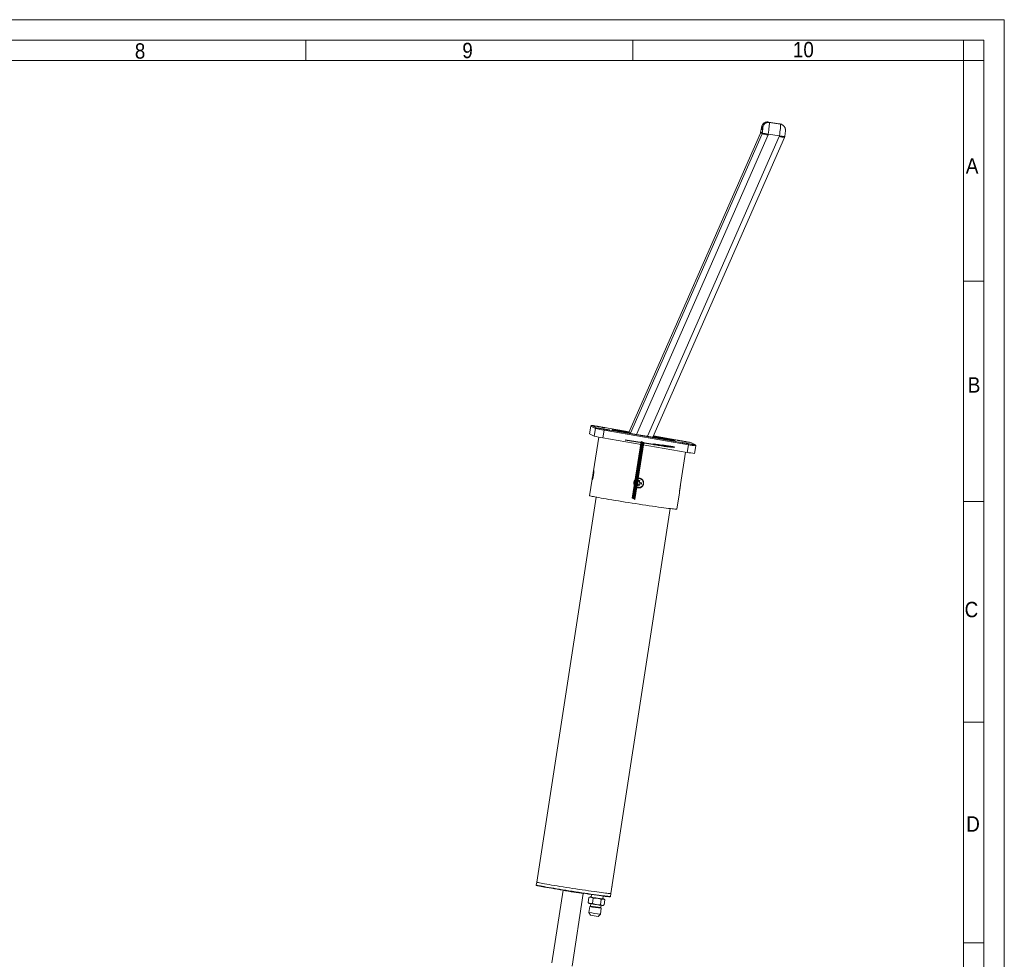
# Model space of a CAD drawing. Header units: millimetres. Extents: x 50 to 4155, y 50 to 2920.
# Tile 9 of 9: x 2949 to 4155, y 1770 to 2920. Entities that reach past the tile are written whole.
import ezdxf

# ---------------------------------------------------------------- set-up
doc = ezdxf.new("R2010")
doc.units = ezdxf.units.MM
doc.header["$LTSCALE"] = 5
doc.linetypes.add('SLD-Centro', pattern=[19.05, 15.24, -1.27, 1.27, -1.27])
doc.linetypes.add('SLD-Solido', pattern=[0])
doc.styles.add('SLDTEXTSTYLE1', font='GOTHIC.TTF', dxfattribs={"width": 0.913})

msp = doc.modelspace()

# ---------------------------------------------------------------- linework, layer by layer
at = {"color": 7, "linetype": 'SLD-Solido', "lineweight": 0}
for p, q in [((4155, 2920), (50, 2920)), ((4155, 50), (4155, 2920)), ((4130, 2895), (75, 2895)), ((3300, 2895), (3300, 2870)), ((3700, 2895), (3700, 2870)), ((4105, 2870), (4105, 2895)), ((4130, 75), (4130, 2895)), ((4130, 2870), (4105, 2870)), ((4130, 2600), (4105, 2600)), ((4130, 2330), (4105, 2330)), ((4130, 2060), (4105, 2060)), ((4130, 1790), (4105, 1790))]:
    msp.add_line(p, q, dxfattribs=at)
at = {"color": 7, "linetype": 'SLD-Solido', "lineweight": 15}
for p, q in [((4105, 2870), (100, 2870)), ((4105, 100), (4105, 2870)), ((3879.895, 2792.633), (3866.079, 2794.748)), ((3866.079, 2794.748), (3866.094, 2794.743)), ((3866.094, 2794.743), (3867.223, 2794.166)), ((3879.91, 2792.628), (3866.094, 2794.743)), ((3881.039, 2792.051), (3867.223, 2794.166)), ((3879.895, 2792.633), (3879.91, 2792.628)), ((3879.91, 2792.628), (3881.039, 2792.051)), ((3883.156, 2791.369), (3882.026, 2791.946)), ((3883.318, 2791.284), (3883.156, 2791.369)), ((3856.514, 2781.18), (3695.288, 2414.59)), ((3858.396, 2780.219), (3697.171, 2413.629)), ((3724.607, 2408.888), (3886.045, 2775.961)), ((3856.666, 2782.168), (3856.514, 2781.18)), ((3858.549, 2781.207), (3858.396, 2780.218)), ((3865.843, 2779.948), (3865.691, 2778.96)), ((3879.66, 2777.833), (3865.843, 2779.948)), ((3879.66, 2777.833), (3879.507, 2776.845)), ((3886.049, 2775.97), (3886.201, 2776.958)), ((3650.019, 2423.24), (3655.667, 2420.356)), ((3648.849, 2422.438), (3647.222, 2413.08)), ((3647.237, 2413.067), (3647.222, 2413.08)), ((3648.864, 2422.425), (3647.237, 2413.067)), ((3647.237, 2413.067), (3652.885, 2410.183)), ((3654.512, 2419.541), (3648.864, 2422.425)), ((3652.885, 2410.183), (3654.512, 2419.541)), ((3695.693, 2415.511), (3658.388, 2421.957)), ((3664.887, 2417.566), (3663.26, 2408.208)), ((3768.182, 2399.717), (3664.887, 2417.566)), ((3665.005, 2418.579), (3768.299, 2400.729)), ((3685.501, 2416.304), (3686.79, 2416.069)), ((3687.601, 2415.655), (3686.384, 2415.853)), ((3697.431, 2414.22), (3690.885, 2415.351)), ((3737.045, 2406.739), (3692.768, 2414.39)), ((3658.357, 2409.079), (3651.949, 2367.52)), ((3663.26, 2408.208), (3766.554, 2390.359)), ((3735.162, 2407.7), (3724.867, 2409.479)), ((3761.683, 2404.107), (3725.272, 2410.399)), ((3739.086, 2407.032), (3740.304, 2406.833)), ((3741.186, 2406.383), (3739.898, 2406.618)), ((3766.554, 2390.359), (3768.182, 2399.717)), ((3776.669, 2399.446), (3771.021, 2402.33)), ((3776.952, 2399.352), (3771.304, 2402.236)), ((3758.688, 2351.064), (3764.793, 2390.663)), ((3775.869, 2388.92), (3777.496, 2398.278)), ((3651.885, 2363.213), (3651.626, 2361.533)), ((3651.985, 2363.161), (3651.885, 2363.213)), ((3650.39, 2357.412), (3647.283, 2337.259)), ((3651.626, 2361.533), (3651.726, 2361.482)), ((3704.179, 2354.118), (3703.92, 2352.438)), ((3703.92, 2352.438), (3705.765, 2352.156)), ((3705.059, 2352.314), (3703.92, 2352.438)), ((3706.024, 2353.836), (3704.179, 2354.118)), ((3705.311, 2353.945), (3705.059, 2352.314)), ((3705.059, 2352.314), (3705.625, 2352.227)), ((3705.765, 2352.156), (3705.625, 2352.227)), ((3705.971, 2352.089), (3705.831, 2352.161)), ((3706.333, 2351.381), (3706.048, 2349.533)), ((3706.253, 2350.863), (3707.783, 2350.629)), ((3707.084, 2356.253), (3706.799, 2354.405)), ((3708.424, 2354.786), (3706.894, 2355.02)), ((3708.762, 2355.996), (3707.084, 2356.253)), ((3707.726, 2349.276), (3708.01, 2351.124)), ((3707.783, 2350.629), (3707.871, 2351.196)), ((3708.01, 2351.124), (3707.871, 2351.196)), ((3708.337, 2354.219), (3708.424, 2354.786)), ((3708.337, 2354.219), (3708.477, 2354.148)), ((3708.424, 2354.786), (3708.762, 2355.996)), ((3708.477, 2354.148), (3708.762, 2355.996)), ((3708.645, 2351.765), (3708.785, 2351.693)), ((3708.645, 2351.765), (3709.211, 2351.678)), ((3708.699, 2353.511), (3708.838, 2353.44)), ((3708.785, 2351.693), (3710.631, 2351.411)), ((3710.89, 2353.091), (3709.044, 2353.373)), ((3709.211, 2351.678), (3709.463, 2353.309)), ((3709.211, 2351.678), (3710.631, 2351.411)), ((3709.974, 2357.797), (3709.939, 2357.814)), ((3710.631, 2351.411), (3710.89, 2353.091)), ((3704.801, 2347.75), (3704.835, 2347.732)), ((3706.048, 2349.533), (3707.726, 2349.276)), ((3707.783, 2350.629), (3707.726, 2349.276)), ((3754.022, 2320.802), (3757.124, 2340.923)), ((3655.108, 2335.51), (3582.441, 1864.202)), ((3673.366, 1850.182), (3746.034, 2321.491)), ((3582.441, 1864.202), (3581.908, 1860.743)), ((3582.508, 1864.141), (3582.441, 1864.202)), ((3614.793, 1854.192), (3601.094, 1765.341)), ((3614.348, 1854.398), (3614.364, 1854.321)), ((3625.802, 1761.532), (3639.501, 1850.382)), ((3639.95, 1850.376), (3639.988, 1850.445)), ((3646.489, 1845.488), (3645.517, 1839.182)), ((3646.489, 1845.488), (3646.958, 1845.658)), ((3647.895, 1846.055), (3646.947, 1845.687)), ((3648.797, 1845.984), (3649.053, 1845.954)), ((3649.694, 1849.029), (3649.036, 1845.874)), ((3649.047, 1845.864), (3649.036, 1845.874)), ((3651.789, 1844.513), (3650.817, 1838.207)), ((3663.545, 1843.637), (3663.893, 1847.091)), ((3672.833, 1846.724), (3673.366, 1850.182)), ((3645.504, 1839.19), (3646.69, 1838.238)), ((3645.629, 1839.105), (3645.517, 1839.182)), ((3647.461, 1834.367), (3646.36, 1827.227)), ((3648.276, 1834.965), (3647.462, 1834.369)), ((3648.717, 1837.824), (3648.276, 1834.964)), ((3661.475, 1843.03), (3660.503, 1836.724)), ((3660.984, 1833.005), (3661.425, 1835.865)), ((3661.581, 1832.193), (3660.984, 1833.006)), ((3663.482, 1835.649), (3664.431, 1836.017)), ((3665.874, 1842.514), (3664.688, 1843.466)), ((3665.861, 1842.522), (3664.889, 1836.216)), ((3646.36, 1827.225), (3648.232, 1823.74)), ((3657.645, 1822.289), (3660.48, 1825.048)), ((3660.481, 1825.05), (3661.581, 1832.19))]:
    msp.add_line(p, q, dxfattribs=at)
at = {"color": 8, "linetype": 'SLD-Solido', "lineweight": 15}
for p, q in [((3704.465, 2412.369), (3865.691, 2778.96)), ((3718.17, 2410), (3879.507, 2776.845)), ((3648.864, 2422.425), (3648.849, 2422.438)), ((3689.756, 2415.928), (3695.444, 2414.945)), ((3691.638, 2414.967), (3697.327, 2413.984)), ((3724.763, 2409.243), (3735.915, 2407.315)), ((3725.023, 2409.834), (3734.033, 2408.277)), ((3581.975, 1860.682), (3581.908, 1860.743))]:
    msp.add_line(p, q, dxfattribs=at)
at = {"color": 7, "linetype": 'SLD-Centro'}
msp.add_line((3690.74, 2405.564), (3735.148, 2398.766), dxfattribs=at)
at = {"color": 7, "linetype": 'SLD-Solido'}
for p, q in [((3699.923, 2334.272), (3710.588, 2403.443)), ((3700.999, 2333.723), (3711.664, 2402.893)), ((3701.698, 2333.366), (3712.363, 2402.536)), ((3702.774, 2332.817), (3713.439, 2401.987)), ((3711.664, 2402.893), (3710.588, 2403.443)), ((3713.439, 2401.987), (3712.363, 2402.536)), ((3700.999, 2333.723), (3699.923, 2334.272)), ((3702.774, 2332.817), (3701.698, 2333.366))]:
    msp.add_line(p, q, dxfattribs=at)
at = {"color": 7, "linetype": 'SLD-Solido', "lineweight": 15, "flags": 128}
for points in [[(3865.843, 2779.948), (3866.202, 2782.356), (3866.528, 2784.702), (3866.809, 2786.916), (3867.038, 2788.93), (3867.208, 2790.682), (3867.314, 2792.121), (3867.352, 2793.2), (3867.322, 2793.889), (3867.223, 2794.166)], [(3879.66, 2777.833), (3880.018, 2780.241), (3880.344, 2782.588), (3880.625, 2784.801), (3880.854, 2786.815), (3881.024, 2788.568), (3881.13, 2790.006), (3881.168, 2791.086), (3881.138, 2791.774), (3881.039, 2792.051)], [(3882.026, 2791.946), (3881.42, 2792.219), (3879.91, 2792.628)], [(3666.251, 2420.435), (3665.992, 2420.509), (3665.399, 2420.639), (3664.502, 2420.82), (3663.342, 2421.041), (3661.972, 2421.295), (3660.458, 2421.567), (3658.869, 2421.847), (3657.281, 2422.119), (3655.767, 2422.373), (3654.398, 2422.596), (3653.239, 2422.777), (3652.343, 2422.909), (3651.752, 2422.984), (3651.494, 2423), (3651.581, 2422.955), (3652.009, 2422.852), (3652.759, 2422.696), (3653.794, 2422.494), (3655.066, 2422.255), (3656.516, 2421.99), (3658.077, 2421.713), (3659.675, 2421.435), (3661.235, 2421.17), (3662.685, 2420.931), (3663.957, 2420.727), (3664.99, 2420.57), (3665.738, 2420.466), (3666.165, 2420.42), (3666.251, 2420.435)], [(3671.899, 2417.551), (3671.64, 2417.625), (3671.047, 2417.756), (3670.15, 2417.936), (3668.99, 2418.158), (3667.62, 2418.411), (3666.106, 2418.684), (3664.517, 2418.963), (3662.929, 2419.236), (3661.415, 2419.489), (3660.046, 2419.712), (3658.887, 2419.893), (3657.991, 2420.025), (3657.4, 2420.1), (3657.142, 2420.116), (3657.229, 2420.071), (3657.658, 2419.969), (3658.407, 2419.812), (3659.442, 2419.61), (3660.714, 2419.371), (3662.164, 2419.107), (3663.725, 2418.829), (3665.323, 2418.551), (3666.883, 2418.287), (3668.333, 2418.047), (3669.605, 2417.844), (3670.638, 2417.687), (3671.386, 2417.583), (3671.813, 2417.537), (3671.899, 2417.551)], [(3769.545, 2402.585), (3769.286, 2402.659), (3768.694, 2402.79), (3767.796, 2402.97), (3766.636, 2403.192), (3765.266, 2403.445), (3763.752, 2403.718), (3762.163, 2403.997), (3760.575, 2404.27), (3759.061, 2404.523), (3757.692, 2404.746), (3756.533, 2404.927), (3755.637, 2405.059), (3755.046, 2405.134), (3754.788, 2405.15), (3754.876, 2405.105), (3755.304, 2405.003), (3756.053, 2404.846), (3757.088, 2404.644), (3758.36, 2404.405), (3759.811, 2404.141), (3761.371, 2403.863), (3762.969, 2403.585), (3764.529, 2403.321), (3765.979, 2403.081), (3767.251, 2402.878), (3768.285, 2402.721), (3769.032, 2402.617), (3769.459, 2402.571), (3769.545, 2402.585)], [(3775.193, 2399.701), (3774.934, 2399.776), (3774.342, 2399.906), (3773.444, 2400.086), (3772.284, 2400.308), (3770.914, 2400.561), (3769.4, 2400.834), (3767.811, 2401.113), (3766.223, 2401.386), (3764.709, 2401.64), (3763.34, 2401.862), (3762.181, 2402.044), (3761.285, 2402.175), (3760.694, 2402.25), (3760.436, 2402.266), (3760.524, 2402.222), (3760.952, 2402.119), (3761.701, 2401.963), (3762.736, 2401.76), (3764.008, 2401.521), (3765.459, 2401.257), (3767.019, 2400.979), (3768.617, 2400.702), (3770.177, 2400.437), (3771.627, 2400.197), (3772.899, 2399.994), (3773.933, 2399.837), (3774.68, 2399.733), (3775.107, 2399.687), (3775.193, 2399.701)], [(3771.021, 2402.33), (3771.209, 2402.278), (3771.304, 2402.236)], [(3776.669, 2399.446), (3776.857, 2399.394), (3776.952, 2399.352)], [(3705.625, 2352.227), (3705.754, 2352.194), (3705.831, 2352.161)], [(3708.231, 2358.365), (3709.59, 2357.978), (3709.939, 2357.814)], [(3647.283, 2337.259), (3647.288, 2337.241), (3647.522, 2337.121), (3648.101, 2336.949), (3649.02, 2336.726), (3650.274, 2336.453), (3651.855, 2336.132), (3653.753, 2335.764), (3655.954, 2335.353), (3658.445, 2334.901), (3661.211, 2334.411), (3664.232, 2333.886), (3667.489, 2333.33), (3670.961, 2332.745), (3674.626, 2332.137), (3678.459, 2331.508), (3682.437, 2330.864), (3686.532, 2330.207), (3690.72, 2329.543), (3694.971, 2328.875), (3699.26, 2328.209), (3703.557, 2327.548)], [(3703.557, 2327.548), (3707.836, 2326.896), (3712.068, 2326.258), (3716.226, 2325.639), (3720.283, 2325.041), (3724.213, 2324.469), (3727.99, 2323.927), (3731.59, 2323.418), (3734.989, 2322.945), (3738.165, 2322.511), (3741.098, 2322.12), (3743.769, 2321.774), (3746.16, 2321.475), (3748.256, 2321.225), (3750.043, 2321.025), (3751.51, 2320.878), (3752.647, 2320.783), (3753.447, 2320.742), (3753.905, 2320.754), (3754.022, 2320.802)], [(3672.193, 1846.271), (3672.125, 1846.261), (3671.639, 1846.26), (3670.806, 1846.313), (3669.632, 1846.42), (3668.127, 1846.58), (3666.302, 1846.793), (3664.172, 1847.056), (3661.753, 1847.367), (3659.065, 1847.724), (3656.128, 1848.125), (3652.965, 1848.566), (3649.601, 1849.043), (3646.063, 1849.553), (3642.378, 1850.092), (3638.575, 1850.655), (3634.684, 1851.239), (3630.734, 1851.838), (3626.758, 1852.448), (3622.786, 1853.065), (3618.85, 1853.683), (3614.979, 1854.297), (3611.205, 1854.903), (3607.556, 1855.496), (3604.063, 1856.072), (3600.751, 1856.625), (3597.646, 1857.152), (3594.774, 1857.648), (3592.156, 1858.11), (3589.814, 1858.533), (3587.764, 1858.915), (3586.024, 1859.253), (3584.607, 1859.544), (3583.524, 1859.785), (3582.784, 1859.975), (3582.392, 1860.112)], [(3582.441, 1864.202), (3582.508, 1864.141), (3582.896, 1864.004), (3583.627, 1863.816), (3584.695, 1863.577), (3586.092, 1863.289), (3587.807, 1862.956), (3589.827, 1862.578), (3592.137, 1862.159), (3594.719, 1861.703), (3597.554, 1861.212), (3600.619, 1860.691), (3603.893, 1860.143), (3607.349, 1859.572), (3610.961, 1858.984), (3614.703, 1858.381), (3618.544, 1857.77), (3622.458, 1857.154), (3626.412, 1856.539), (3630.378, 1855.929), (3634.325, 1855.328), (3638.223, 1854.741), (3642.043, 1854.173), (3645.755, 1853.628), (3649.331, 1853.11), (3652.744, 1852.624), (3655.968, 1852.172), (3658.979, 1851.758), (3661.753, 1851.385), (3664.269, 1851.057), (3666.509, 1850.775), (3668.455, 1850.543), (3670.092, 1850.361), (3671.408, 1850.23), (3672.393, 1850.153), (3673.039, 1850.13), (3673.342, 1850.16), (3673.366, 1850.182)], [(3673.366, 1850.182), (3673.342, 1850.16), (3673.039, 1850.13), (3672.393, 1850.153), (3671.408, 1850.23), (3670.092, 1850.361), (3668.455, 1850.543), (3666.509, 1850.775), (3664.269, 1851.057), (3661.753, 1851.385), (3658.979, 1851.758), (3655.968, 1852.172), (3652.744, 1852.624), (3649.331, 1853.11), (3645.755, 1853.628), (3642.043, 1854.173), (3638.223, 1854.741), (3634.325, 1855.328), (3630.378, 1855.929), (3626.412, 1856.539), (3622.458, 1857.154), (3618.544, 1857.77), (3614.703, 1858.381), (3610.961, 1858.984), (3607.349, 1859.572), (3603.893, 1860.143), (3600.619, 1860.691), (3597.554, 1861.212), (3594.719, 1861.703), (3592.137, 1862.159), (3589.827, 1862.578), (3587.807, 1862.956), (3586.092, 1863.289), (3584.695, 1863.577), (3583.627, 1863.816), (3582.896, 1864.004), (3582.508, 1864.141)], [(3674.911, 1860.08), (3674.809, 1859.466), (3674.747, 1859.137)], [(3675.04, 1861.04), (3674.999, 1860.701), (3674.911, 1860.08)], [(3649.255, 1845.75), (3648.716, 1845.852), (3648.306, 1845.935), (3648.034, 1845.998), (3647.902, 1846.039), (3647.914, 1846.059), (3648.07, 1846.056), (3648.366, 1846.031), (3648.797, 1845.984)], [(3663.553, 1843.718), (3663.865, 1843.658), (3664.275, 1843.575), (3664.547, 1843.513), (3664.679, 1843.471), (3664.667, 1843.452), (3664.511, 1843.455), (3664.215, 1843.48), (3663.784, 1843.527)]]:
    msp.add_lwpolyline(points, dxfattribs=at)
at = {"color": 8, "linetype": 'SLD-Solido', "lineweight": 15, "flags": 128}
for points in [[(3883.156, 2791.369), (3882.594, 2791.625), (3881.039, 2792.051)], [(3672.833, 1846.724), (3672.809, 1846.701), (3672.506, 1846.671), (3671.86, 1846.695), (3670.875, 1846.772), (3669.558, 1846.902), (3667.921, 1847.084), (3665.976, 1847.317), (3663.736, 1847.599), (3661.22, 1847.927), (3658.446, 1848.299), (3655.435, 1848.713), (3652.211, 1849.165), (3648.798, 1849.652), (3645.222, 1850.17), (3641.51, 1850.715), (3637.69, 1851.283), (3633.792, 1851.869), (3629.845, 1852.47), (3625.879, 1853.081), (3621.924, 1853.696), (3618.011, 1854.312), (3614.169, 1854.923), (3610.428, 1855.525), (3606.815, 1856.114), (3603.359, 1856.684), (3600.086, 1857.232), (3597.02, 1857.754), (3594.186, 1858.244), (3591.604, 1858.701), (3589.294, 1859.119), (3587.274, 1859.497), (3585.559, 1859.831), (3584.162, 1860.118), (3583.094, 1860.357), (3582.363, 1860.545), (3581.975, 1860.682)]]:
    msp.add_lwpolyline(points, dxfattribs=at)
at = {"color": 7, "linetype": 'SLD-Solido', "flags": 128}
for points in [[(3725.868, 2400.13), (3727.876, 2399.757), (3730.99, 2399.233), (3734.738, 2398.638), (3738.548, 2398.062), (3741.841, 2397.593), (3744.114, 2397.304), (3745.023, 2397.236), (3744.429, 2397.402), (3742.421, 2397.775), (3739.307, 2398.3), (3735.559, 2398.895), (3731.749, 2399.47), (3728.456, 2399.939), (3726.182, 2400.229), (3725.274, 2400.296), (3725.868, 2400.13)], [(3728.188, 2399.789), (3729.694, 2399.509), (3732.03, 2399.116), (3734.841, 2398.67), (3737.698, 2398.238), (3740.168, 2397.887), (3741.873, 2397.669), (3742.554, 2397.619), (3742.109, 2397.743), (3740.603, 2398.023), (3738.267, 2398.416), (3735.456, 2398.863), (3732.599, 2399.294), (3730.129, 2399.646), (3728.424, 2399.863), (3727.742, 2399.914), (3728.188, 2399.789)], [(3736.622, 2398.835), (3738.128, 2398.555), (3740.464, 2398.162), (3743.274, 2397.715), (3746.132, 2397.284), (3748.601, 2396.932), (3750.307, 2396.715), (3750.988, 2396.664), (3750.542, 2396.789), (3749.037, 2397.069), (3746.701, 2397.462), (3743.89, 2397.908), (3741.032, 2398.34), (3738.563, 2398.691), (3736.858, 2398.909), (3736.176, 2398.959), (3736.622, 2398.835)]]:
    msp.add_lwpolyline(points, dxfattribs=at)
at = {"color": 7, "linetype": 'SLD-Solido', "lineweight": 15}
msp.add_circle((3707.413, 2352.768), 5.644, dxfattribs=at)
at = {"color": 8, "linetype": 'SLD-Solido', "lineweight": 15}
for centre, radius, start, end in [((3865.041, 2787.818), 7.004, 81.357994, 208.492163), ((3866.171, 2787.241), 7.004, 81.359413, 184.041308), ((3861.249, 2799.906), 18.32, 255.512645, 261.493208), ((3876.691, 2864.555), 85.3, 257.719888, 262.693752), ((3895.213, 2869.294), 92.774, 260.348615, 264.425451), ((3649.103, 2406.293), 16.972, 79.244203, 86.906962), ((3688.795, 2415.697), 0.988, 351.159383, 13.537738), ((3690.678, 2414.735), 0.988, 351.159383, 13.537738), ((3733.07, 2408.045), 0.99, 351.133921, 13.527904), ((3734.953, 2407.084), 0.99, 351.133921, 13.527904), ((3791.751, 2521.468), 124.011, 259.043909, 263.399364), ((3776.507, 2401.734), 2.293, 259.301131, 274.049029)]:
    msp.add_arc(centre, radius, start, end, dxfattribs=at)
at = {"color": 7, "linetype": 'SLD-Solido', "lineweight": 15}
for centre, radius, start, end in [((3860.476, 2795.698), 15.049, 254.732811, 262.388492), ((3877.033, 2866.402), 88.175, 257.797703, 262.60928), ((3895.499, 2871.504), 96.001, 260.411056, 264.350765), ((3649.849, 2422.254), 1, 80.249151, 170.169654), ((3598.617, 2078.706), 348.416, 80.121964, 81.141677), ((3655.497, 2419.37), 1, 80.249151, 170.169654), ((3691.598, 2586.162), 170.698, 257.451767, 260.997413), ((3689.044, 2570.315), 153.629, 257.451767, 260.997413), ((3660.334, 2418.608), 4.671, 347.118063, 359.645423), ((3689.971, 2576.804), 170.698, 257.451767, 260.997413), ((3737.643, 2252.371), 153.629, 77.451767, 80.997413), ((3763.628, 2400.758), 4.671, 347.118063, 359.645423), ((3808.109, 2623.964), 226.756, 259.888602, 261.880196), ((3790.128, 2512.134), 124.036, 259.044224, 263.398806), ((3731.868, 2350.049), 81.189, 168.600758, 174.038598), ((3707.378, 2352.779), 5.651, 81.327251, 242.858762), ((3707.381, 2352.774), 5.998, 243.022335, 351.295904), ((3705.662, 2351.485), 0.679, 351.182309, 81.266123), ((3706.127, 2354.508), 0.68, 261.350175, 351.266293), ((3708.543, 2351.092), 0.68, 81.350175, 171.266293), ((3708.683, 2351.021), 0.68, 81.350175, 171.266293), ((3709.008, 2354.115), 0.679, 171.200324, 242.919139), ((3709.147, 2354.044), 0.679, 171.182309, 261.266123), ((3707.391, 2352.783), 5.99, 351.195684, 62.923779), ((3652.128, 2033.03), 182.656, 258.068108, 262.363008), ((3653.106, 1994.708), 144.93, 259.965447, 264.791634), ((3679.016, 1992.653), 149.817, 258.460916, 264.072657), ((3699.89, 2131.092), 289.799, 259.937249, 261.438527), ((3693.166, 2076.614), 234.932, 261.082377, 262.815454), ((3649.035, 1845.796), 7.913, 252.760663, 262.856247), ((3675.152, 1967.086), 135.574, 258.21513, 264.254953), ((3698.687, 2123.285), 289.799, 259.937249, 261.438527), ((3672.476, 1949.732), 117.289, 258.093282, 264.3768), ((3691.962, 2068.808), 234.932, 261.082377, 262.815454), ((3663.396, 1840.313), 4.664, 259.925997, 271.061084), ((3674.859, 1965.185), 140.87, 258.328235, 264.141847), ((3668.28, 1922.515), 100.788, 258.526939, 263.943144)]:
    msp.add_arc(centre, radius, start, end, dxfattribs=at)
for centre in [(3681.858, 2416.784), (3744.83, 2405.902)]:
    msp.add_ellipse(centre, major_axis=(7.391, -1.285), ratio=0.01787015, dxfattribs=at)
for centre, major_axis, start_param, end_param in [((3689.974, 2415.708), (10.839, -1.885), 2.53146382, 4.29014524), ((3690.321, 2415.64), (10.347, -1.799), 3.27430618, 4.77011079), ((3691.906, 2414.721), (10.839, -1.885), 2.10848368, 3.8671651), ((3713.344, 2411.343), (39.416, -6.853), 2.043461, 2.53146382), ((3713.344, 2411.343), (39.416, -6.853), 2.043461, 2.53146382), ((3692.203, 2414.678), (10.347, -1.799), 3.27430618, 4.77011079), ((3713.344, 2411.343), (39.416, -6.853), 3.8671651, 5.67305647), ((3713.344, 2411.343), (39.416, -6.853), 3.8671651, 5.67305647), ((3683.334, 2416.529), (8.376, -1.456), 5.25007633, 7.4317379), ((3713.344, 2411.343), (39.416, -6.853), 0.72557245, 1.27121456), ((3713.344, 2411.343), (39.416, -6.853), 0.72557245, 1.27121456), ((3734.598, 2407.988), (10.347, -1.799), 0.16454848, 1.62851813), ((3743.354, 2406.157), (8.376, -1.456), 2.10848368, 4.29014524), ((3734.598, 2407.988), (10.347, -1.799), 4.77011079, 6.17307931), ((3736.48, 2407.027), (10.347, -1.799), 0.16454848, 1.62851813), ((3736.48, 2407.027), (10.347, -1.799), 4.77011079, 6.17307931), ((3734.781, 2407.965), (10.839, -1.885), 5.25007633, 7.00875776), ((3736.714, 2406.978), (10.839, -1.885), 5.67305647, 7.4317379), ((3736.714, 2406.978), (10.839, -1.885), 5.67305647, 6.28352791)]:
    msp.add_ellipse(centre, major_axis=major_axis, ratio=0.01787015, start_param=start_param, end_param=end_param, dxfattribs=at)
at = {"color": 8, "linetype": 'SLD-Solido', "lineweight": 15}
for centre, start_param, end_param in [((3690.321, 2415.64), 1.62851813, 3.27430618), ((3692.203, 2414.678), 1.62851813, 3.27430618), ((3734.598, 2407.988), 6.17307931, 6.44773378), ((3736.48, 2407.027), 6.17307931, 6.44773378)]:
    msp.add_ellipse(centre, major_axis=(10.347, -1.799), ratio=0.01787015, start_param=start_param, end_param=end_param, dxfattribs=at)
at = {"color": 7, "linetype": 'SLD-Solido', "lineweight": 15}
for points, knots in [([(3866.034, 2794.711), (3865.814, 2794.754), (3865.125, 2794.888), (3863.972, 2794.786), (3862.68, 2794.472), (3861.555, 2793.955), (3860.604, 2793.309), (3859.83, 2792.582), (3859.227, 2791.829), (3858.782, 2791.101), (3858.465, 2790.433), (3858.231, 2789.82), (3858.021, 2789.148), (3857.806, 2788.32), (3857.563, 2787.232), (3857.302, 2785.921), (3857.04, 2784.476), (3856.825, 2783.187), (3856.705, 2782.416), (3856.666, 2782.168)], [0, 0, 0, 0, 0.03352616, 0.10505937, 0.17106765, 0.2325712, 0.28998071, 0.34337984, 0.3925682, 0.43705088, 0.47738964, 0.51839894, 0.56695689, 0.64030101, 0.72323436, 0.80121983, 0.88295989, 0.96240218, 1, 1, 1, 1]), ([(3859.221, 2786.802), (3859.221, 2786.782), (3859.22, 2786.735), (3859.2, 2786.381), (3859.147, 2785.773), (3859.052, 2784.879), (3858.913, 2783.747), (3858.743, 2782.491), (3858.611, 2781.622), (3858.548, 2781.206)], [0, 0, 0, 0, 0.08619619, 0.19948447, 0.33642685, 0.49311854, 0.66227796, 0.83813745, 1, 1, 1, 1]), ([(3882.026, 2791.946), (3881.602, 2792.144), (3880.918, 2792.463), (3880.172, 2792.555), (3879.888, 2792.59)], [0, 0, 0, 0, 0.620079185, 1, 1, 1, 1]), ([(3886.201, 2776.958), (3886.242, 2777.23), (3886.363, 2778.019), (3886.546, 2779.318), (3886.733, 2780.787), (3886.884, 2782.142), (3886.993, 2783.389), (3887.043, 2784.336), (3887.035, 2785.181), (3886.97, 2785.947), (3886.81, 2786.802), (3886.506, 2787.75), (3886.004, 2788.764), (3885.287, 2789.748), (3884.343, 2790.673), (3883.566, 2791.128), (3883.156, 2791.369)], [0, 0, 0, 0, 0.04541604, 0.13228306, 0.2197281, 0.30857191, 0.40084115, 0.5036807, 0.56286955, 0.61268244, 0.66185557, 0.71904073, 0.78217843, 0.85087036, 0.92130005, 1, 1, 1, 1]), ([(3652.276, 2422.965), (3652.143, 2422.986), (3651.615, 2423.067), (3650.938, 2423.165), (3650.246, 2423.251), (3650.022, 2423.279), (3649.755, 2423.272), (3649.568, 2423.239), (3649.341, 2423.153), (3649.1, 2422.97), (3648.913, 2422.717), (3648.879, 2422.519), (3648.865, 2422.438)], [0, 0, 0, 0, 0.07595275, 0.3016092, 0.52880074, 0.76309312, 0.81246066, 0.84308086, 0.87717405, 0.91971217, 0.96706615, 1, 1, 1, 1]), ([(3777.48, 2398.278), (3777.492, 2398.318), (3777.535, 2398.471), (3777.484, 2398.731), (3777.364, 2398.995), (3777.21, 2399.177), (3777.059, 2399.294), (3776.987, 2399.333), (3776.952, 2399.352)], [0, 0, 0, 0, 0.08682375, 0.33537294, 0.53586059, 0.70809384, 0.85617897, 1, 1, 1, 1]), ([(3651.9, 2362.17), (3651.918, 2362.292), (3651.999, 2362.83), (3652.082, 2363.495), (3652.149, 2364.151), (3652.205, 2364.767), (3652.246, 2365.366), (3652.271, 2365.916), (3652.289, 2366.439), (3652.293, 2366.907), (3652.287, 2367.302), (3652.279, 2367.525), (3652.263, 2367.841), (3652.238, 2368.076), (3652.197, 2368.276), (3652.162, 2368.334), (3652.124, 2368.3), (3652.084, 2368.219), (3652.04, 2368.049), (3651.993, 2367.796), (3651.944, 2367.5), (3651.891, 2367.124), (3651.831, 2366.68), (3651.792, 2366.382), (3651.74, 2365.978), (3651.683, 2365.539), (3651.622, 2365.073), (3651.571, 2364.694), (3651.504, 2364.201), (3651.431, 2363.686), (3651.355, 2363.163), (3651.256, 2362.501), (3651.15, 2361.832), (3651.043, 2361.179), (3650.935, 2360.536), (3650.827, 2359.917), (3650.725, 2359.34), (3650.626, 2358.785), (3650.536, 2358.278), (3650.461, 2357.846), (3650.391, 2357.428), (3650.341, 2357.09), (3650.312, 2356.83), (3650.302, 2356.702), (3650.298, 2356.569), (3650.308, 2356.484), (3650.332, 2356.452), (3650.374, 2356.456), (3650.44, 2356.548), (3650.525, 2356.724), (3650.621, 2356.943), (3650.734, 2357.244), (3650.859, 2357.617), (3650.99, 2358.029), (3651.129, 2358.51), (3651.266, 2359.034), (3651.382, 2359.5), (3651.519, 2360.098), (3651.668, 2360.824), (3651.794, 2361.507), (3651.864, 2361.948), (3651.9, 2362.17)], [0, 0, 0, 0, 0.00985494, 0.04323792, 0.05345149, 0.06443286, 0.09557364, 0.10690317, 0.11792715, 0.149189, 0.1605633, 0.17161408, 0.18271853, 0.21436209, 0.2253665, 0.25657836, 0.26793749, 0.27889511, 0.30996983, 0.32127607, 0.33225856, 0.36340114, 0.37473073, 0.38577139, 0.39686531, 0.41711674, 0.42850988, 0.43955188, 0.45064765, 0.47090567, 0.48230423, 0.49328769, 0.52443899, 0.53577525, 0.5467319, 0.57780236, 0.58910616, 0.60010925, 0.63131074, 0.64266221, 0.6525788, 0.68616999, 0.69644768, 0.70747282, 0.71855169, 0.73877896, 0.75016016, 0.76112713, 0.79223004, 0.80354759, 0.81451384, 0.84561062, 0.85692355, 0.86794729, 0.89920847, 0.9105825, 0.92049931, 0.94389675, 0.96440185, 0.98211634, 1, 1, 1, 1]), ([(3706.528, 2346.816), (3706.803, 2346.786), (3707.357, 2346.723), (3708.029, 2346.768), (3708.719, 2346.876), (3709.368, 2347.051), (3709.986, 2347.314), (3710.576, 2347.633), (3711.133, 2348.013), (3711.631, 2348.468), (3711.99, 2348.862), (3712.269, 2349.213), (3712.58, 2349.681), (3712.819, 2350.133), (3713.074, 2350.728), (3713.273, 2351.375), (3713.381, 2352.042), (3713.427, 2352.712), (3713.404, 2353.385), (3713.288, 2354.045), (3713.113, 2354.691), (3712.871, 2355.317), (3712.544, 2355.902), (3712.166, 2356.454), (3711.729, 2356.967), (3711.224, 2357.413), (3710.682, 2357.809), (3710.097, 2358.148), (3709.471, 2358.401), (3708.827, 2358.595), (3708.165, 2358.72), (3707.492, 2358.752), (3706.822, 2358.722), (3706.156, 2358.623), (3705.511, 2358.432), (3704.887, 2358.184), (3704.288, 2357.871), (3703.74, 2357.478), (3703.335, 2357.129), (3703.037, 2356.832), (3702.67, 2356.406), (3702.376, 2355.988), (3702.041, 2355.402), (3701.768, 2354.782), (3701.586, 2354.13), (3701.465, 2353.468), (3701.414, 2352.796), (3701.458, 2352.124), (3701.562, 2351.461), (3701.736, 2350.81), (3701.999, 2350.191), (3702.316, 2349.598), (3702.697, 2349.038), (3703.151, 2348.537), (3703.545, 2348.176), (3703.896, 2347.896), (3704.364, 2347.584), (3704.815, 2347.342), (3705.283, 2347.143), (3705.813, 2346.955), (3706.252, 2346.87), (3706.528, 2346.816)], [0, 0, 0, 0, 0.02199538, 0.04438076, 0.0534671, 0.07770278, 0.09786578, 0.10692291, 0.13125145, 0.15149208, 0.16058449, 0.17379076, 0.18716829, 0.20529001, 0.21440863, 0.23869607, 0.25890734, 0.26798796, 0.29216933, 0.31228823, 0.32132587, 0.3455627, 0.36572548, 0.37478224, 0.39914924, 0.41942335, 0.42853133, 0.45290086, 0.47318075, 0.48229246, 0.50653355, 0.52670511, 0.53576743, 0.55994955, 0.58006782, 0.58910479, 0.61338742, 0.63358881, 0.64266317, 0.65590808, 0.66706907, 0.6873623, 0.69647937, 0.72081304, 0.74106331, 0.7501617, 0.77436452, 0.7945028, 0.80354965, 0.82774998, 0.84788255, 0.85692571, 0.88125504, 0.90149637, 0.91058909, 0.92379523, 0.93717261, 0.95529416, 0.96441269, 0.97765529, 1, 1, 1, 1]), ([(3758.687, 2351.064), (3758.681, 2351.022), (3758.666, 2350.925), (3758.619, 2350.637), (3758.543, 2350.197), (3758.452, 2349.686), (3758.354, 2349.138), (3758.25, 2348.553), (3758.142, 2347.929), (3758.033, 2347.285), (3757.925, 2346.627), (3757.821, 2345.959), (3757.72, 2345.296), (3757.625, 2344.639), (3757.537, 2344.005), (3757.455, 2343.396), (3757.378, 2342.812), (3757.31, 2342.28), (3757.246, 2341.79), (3757.189, 2341.369), (3757.145, 2341.052), (3757.125, 2340.93), (3757.124, 2340.924)], [0, 0, 0, 0, 0.020932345, 0.04806099, 0.117080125, 0.184672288, 0.211946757, 0.281349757, 0.348951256, 0.376231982, 0.445665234, 0.512908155, 0.540043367, 0.609099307, 0.676176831, 0.70324249, 0.772104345, 0.839465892, 0.866645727, 0.935797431, 0.996486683, 1, 1, 1, 1]), ([(3581.939, 1860.769), (3581.924, 1860.742), (3581.851, 1860.603), (3582.014, 1860.315), (3582.138, 1860.22), (3582.204, 1860.183), (3582.241, 1860.161)], [0, 0, 0, 0, 0.069266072, 0.358707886, 0.636187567, 1, 1, 1, 1]), ([(3646.489, 1845.488), (3646.952, 1845.618), (3647.886, 1845.882), (3648.796, 1845.794), (3649.255, 1845.75)], [0, 0, 0, 0, 0.49545796, 1, 1, 1, 1]), ([(3649.255, 1845.75), (3649.317, 1845.738), (3649.792, 1845.644), (3650.664, 1845.315), (3651.412, 1844.782), (3651.789, 1844.513)], [0, 0, 0, 0, 0.07008803, 0.5307834, 1, 1, 1, 1]), ([(3651.789, 1844.513), (3653.065, 1844.632), (3654.724, 1844.787), (3656.368, 1844.571), (3656.748, 1844.522)], [0, 0, 0, 0, 0.7690928, 1, 1, 1, 1]), ([(3656.748, 1844.522), (3658.029, 1844.229), (3659.65, 1843.858), (3661.159, 1843.174), (3661.475, 1843.03)], [0, 0, 0, 0, 0.790198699, 1, 1, 1, 1]), ([(3672.37, 1846.279), (3672.399, 1846.286), (3672.461, 1846.302), (3672.657, 1846.34), (3672.761, 1846.587), (3672.805, 1846.69)], [0, 0, 0, 0, 0.33433384, 0.72165438, 1, 1, 1, 1]), ([(3648.051, 1837.944), (3647.988, 1837.957), (3647.514, 1838.051), (3646.642, 1838.38), (3645.894, 1838.913), (3645.517, 1839.182)], [0, 0, 0, 0, 0.07008803, 0.5307834, 1, 1, 1, 1]), ([(3650.817, 1838.207), (3650.355, 1838.082), (3649.659, 1837.894), (3648.736, 1837.851), (3648.28, 1837.913), (3648.051, 1837.944)], [0, 0, 0, 0, 0.49525132, 0.7468182, 1, 1, 1, 1]), ([(3655.544, 1836.715), (3655.167, 1836.782), (3653.534, 1837.068), (3651.998, 1837.712), (3650.817, 1838.207)], [0, 0, 0, 0, 0.2309072, 1, 1, 1, 1]), ([(3660.503, 1836.724), (3660.158, 1836.682), (3658.513, 1836.481), (3656.854, 1836.612), (3655.544, 1836.715)], [0, 0, 0, 0, 0.2098013, 1, 1, 1, 1]), ([(3662.58, 1835.72), (3662.528, 1835.727), (3662.136, 1835.779), (3661.419, 1836.029), (3660.81, 1836.491), (3660.503, 1836.724)], [0, 0, 0, 0, 0.07008803, 0.5307834, 1, 1, 1, 1]), ([(3661.475, 1843.03), (3661.864, 1843.199), (3662.648, 1843.539), (3663.403, 1843.531), (3663.784, 1843.527)], [0, 0, 0, 0, 0.49545796, 1, 1, 1, 1]), ([(3664.889, 1836.216), (3664.5, 1836.048), (3663.716, 1835.708), (3662.961, 1835.716), (3662.58, 1835.72)], [0, 0, 0, 0, 0.49545796, 1, 1, 1, 1]), ([(3663.784, 1843.527), (3663.836, 1843.52), (3664.228, 1843.467), (3664.945, 1843.217), (3665.554, 1842.755), (3665.861, 1842.522)], [0, 0, 0, 0, 0.07008803, 0.5307834, 1, 1, 1, 1])]:
    msp.add_open_spline(points, degree=3, knots=knots, dxfattribs=at)

# ---------------------------------------------------------------- texts
at = {"color": 7, "linetype": 'Continuous', "lineweight": 0, "char_height": 18.81, "attachment_point": 1, "style": 'SLDTEXTSTYLE1'}
for s, insert in [('8', (3090.484, 2891.123)), ('9', (3491.401, 2891.747)), ('10', (3896.233, 2892.81)), ('A', (4107.924, 2750.481)), ('B', (4110.367, 2482.313)), ('C', (4106.425, 2207.318)), ('D', (4108.428, 1944.78))]:
    msp.add_mtext(s, dxfattribs=dict(at, insert=insert))

doc.saveas('drawing.dxf')
